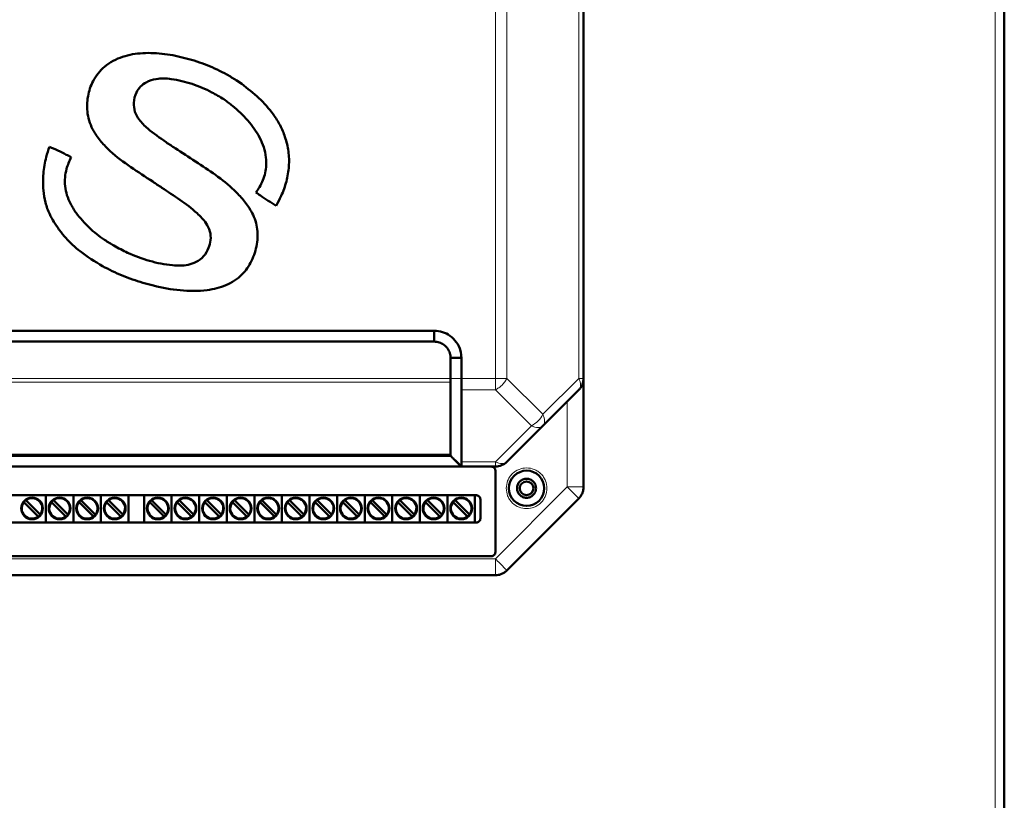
# Model space of a CAD drawing. Header units: millimetres. Extents: x 0 to 594, y 0 to 420.
# Tile 4 of 13: x 126 to 198, y 168 to 225. Entities that reach past the tile are written whole.
import ezdxf

# ---------------------------------------------------------------- set-up
doc = ezdxf.new("R2010")
doc.units = ezdxf.units.MM

msp = doc.modelspace()

# ---------------------------------------------------------------- linework, layer by layer
at = {"color": 9, "linetype": 'Continuous', "lineweight": 18}
for p, q in [((197.819, 134.865), (197.819, 309.505)), ((161.002, 198.882), (161.002, 280.888)), ((161.851, 198.882), (161.851, 280.888)), ((167.148, 198.882), (167.148, 280.888)), ((115.299, 198.882), (157.699, 198.882)), ((157.699, 198.882), (158.499, 198.882)), ((158.499, 198.882), (161.002, 198.882)), ((161.002, 198.034), (161.002, 198.882)), ((161.851, 198.882), (164.499, 196.234)), ((164.499, 196.234), (167.148, 198.882)), ((167.148, 198.882), (167.499, 198.882)), ((115.299, 198.599), (157.699, 198.599)), ((158.501, 198.034), (161.002, 198.034)), ((163.651, 195.385), (161.002, 198.034)), ((166.299, 190.882), (166.299, 197.185)), ((161.002, 192.737), (163.651, 195.385)), ((115.299, 193.302), (157.699, 193.302)), ((158.499, 192.737), (161.002, 192.737)), ((161.002, 185.585), (166.299, 190.882)), ((166.299, 190.882), (167.499, 190.882)), ((111.996, 185.585), (161.002, 185.585)), ((161.002, 184.385), (161.002, 185.585))]:
    msp.add_line(p, q, dxfattribs=at)
at = {"color": 7, "linetype": 'Continuous', "lineweight": 50}
for p, q in [((198.499, 134.948), (198.499, 309.422)), ((167.499, 198.882), (167.499, 280.888)), ((142.317, 220.569), (141.905, 220.845)), ((116.499, 202.385), (156.499, 202.385)), ((156.499, 202.385), (156.499, 201.585)), ((116.499, 201.585), (156.499, 201.585)), ((157.699, 200.385), (157.699, 198.882)), ((158.499, 200.385), (157.699, 200.385)), ((158.499, 200.385), (158.499, 198.882)), ((167.499, 198.882), (167.499, 190.882)), ((157.699, 198.599), (157.699, 193.302)), ((164.499, 195.385), (167.148, 198.034)), ((161.851, 192.737), (164.499, 195.385)), ((157.699, 193.185), (115.299, 193.185)), ((157.699, 193.185), (157.699, 193.185)), ((157.897, 192.987), (158.509, 192.375)), ((114.499, 192.385), (158.5, 192.385)), ((158.073, 192.812), (158.5, 192.385)), ((158.499, 192.385), (158.499, 192.385)), ((158.499, 192.385), (161.002, 192.385)), ((160.999, 192.085), (160.999, 186.085)), ((113.399, 190.265), (159.599, 190.265)), ((127.875, 190.265), (127.875, 188.265)), ((129.907, 190.265), (129.907, 188.265)), ((131.939, 190.265), (131.939, 188.265)), ((133.971, 190.265), (133.971, 188.265)), ((135.115, 190.265), (135.115, 188.265)), ((137.147, 190.265), (137.147, 188.265)), ((139.179, 190.265), (139.179, 188.265)), ((141.211, 190.265), (141.211, 188.265)), ((143.243, 190.265), (143.243, 188.265)), ((145.275, 190.265), (145.275, 188.265)), ((147.307, 190.265), (147.307, 188.265)), ((149.339, 190.265), (149.339, 188.265)), ((151.371, 190.265), (151.371, 188.265)), ((153.403, 190.265), (153.403, 188.265)), ((155.435, 190.265), (155.435, 188.265)), ((157.467, 190.265), (157.467, 188.265)), ((159.499, 190.265), (159.499, 188.265)), ((127.293, 188.73), (126.284, 189.739)), ((126.426, 189.88), (127.434, 188.872)), ((129.325, 188.73), (128.316, 189.739)), ((128.458, 189.88), (129.466, 188.872)), ((131.357, 188.73), (130.348, 189.739)), ((130.49, 189.88), (131.498, 188.872)), ((133.389, 188.73), (132.38, 189.739)), ((132.522, 189.88), (133.53, 188.872)), ((136.565, 188.73), (135.556, 189.739)), ((135.698, 189.88), (136.706, 188.872)), ((138.597, 188.73), (137.588, 189.739)), ((137.73, 189.88), (138.738, 188.872)), ((140.629, 188.73), (139.62, 189.739)), ((139.762, 189.88), (140.77, 188.872)), ((142.661, 188.73), (141.652, 189.739)), ((141.794, 189.88), (142.802, 188.872)), ((144.693, 188.73), (143.684, 189.739)), ((143.826, 189.88), (144.834, 188.872)), ((146.725, 188.73), (145.716, 189.739)), ((145.858, 189.88), (146.866, 188.872)), ((148.757, 188.73), (147.748, 189.739)), ((147.89, 189.88), (148.898, 188.872)), ((150.789, 188.73), (149.78, 189.739)), ((149.922, 189.88), (150.93, 188.872)), ((152.821, 188.73), (151.812, 189.739)), ((151.954, 189.88), (152.962, 188.872)), ((154.853, 188.73), (153.844, 189.739)), ((153.986, 189.88), (154.994, 188.872)), ((156.885, 188.73), (155.876, 189.739)), ((156.018, 189.88), (157.026, 188.872)), ((158.917, 188.73), (157.908, 189.739)), ((158.05, 189.88), (159.058, 188.872)), ((159.899, 189.965), (159.899, 188.565)), ((161.851, 184.737), (167.148, 190.034)), ((159.599, 188.265), (113.399, 188.265)), ((160.699, 185.785), (112.299, 185.785)), ((111.996, 184.385), (161.002, 184.385))]:
    msp.add_line(p, q, dxfattribs=at)
for centre, radius in [((163.299, 190.785), 1.3), ((163.299, 190.785), 0.5), ((126.859, 189.305), 0.8), ((128.891, 189.305), 0.8), ((130.923, 189.305), 0.8), ((132.955, 189.305), 0.8), ((136.131, 189.305), 0.8), ((138.163, 189.305), 0.8), ((140.195, 189.305), 0.8), ((142.227, 189.305), 0.8), ((144.259, 189.305), 0.8), ((146.291, 189.305), 0.8), ((148.323, 189.305), 0.8), ((150.355, 189.305), 0.8), ((152.387, 189.305), 0.8), ((154.419, 189.305), 0.8), ((156.451, 189.305), 0.8), ((158.483, 189.305), 0.8)]:
    msp.add_circle(centre, radius, dxfattribs=at)
at = {"color": 9, "linetype": 'Continuous', "lineweight": 18}
msp.add_arc((162.748, 197.137), 1.971, 297.27378, 332.72622, dxfattribs=at)
at = {"color": 7, "linetype": 'Continuous', "lineweight": 50}
for centre, radius, start, end in [((161.002, 193.585), 1.2, 270, 315), ((126.859, 189.305), 0.76, 142.56084, 307.43916), ((126.859, 189.305), 0.76, 127.43916, 142.56084), ((126.859, 189.305), 0.76, 322.56084, 127.43916), ((128.891, 189.305), 0.76, 142.56084, 307.43916), ((128.891, 189.305), 0.76, 127.43916, 142.56084), ((128.891, 189.305), 0.76, 322.56084, 127.43916), ((130.923, 189.305), 0.76, 142.56084, 307.43916), ((130.923, 189.305), 0.76, 127.43916, 142.56084), ((130.923, 189.305), 0.76, 322.56084, 127.43916), ((132.955, 189.305), 0.76, 142.56084, 307.43916), ((132.955, 189.305), 0.76, 127.43916, 142.56084), ((132.955, 189.305), 0.76, 322.56084, 127.43916), ((136.131, 189.305), 0.76, 142.56084, 307.43916), ((136.131, 189.305), 0.76, 127.43916, 142.56084), ((136.131, 189.305), 0.76, 322.56084, 127.43916), ((138.163, 189.305), 0.76, 142.56084, 307.43916), ((138.163, 189.305), 0.76, 127.43916, 142.56084), ((138.163, 189.305), 0.76, 322.56084, 127.43916), ((140.195, 189.305), 0.76, 142.56084, 307.43916), ((140.195, 189.305), 0.76, 127.43916, 142.56084), ((140.195, 189.305), 0.76, 322.56084, 127.43916), ((142.227, 189.305), 0.76, 142.56084, 307.43916), ((142.227, 189.305), 0.76, 127.43916, 142.56084), ((142.227, 189.305), 0.76, 322.56084, 127.43916), ((144.259, 189.305), 0.76, 142.56084, 307.43916), ((144.259, 189.305), 0.76, 127.43916, 142.56084), ((144.259, 189.305), 0.76, 322.56084, 127.43916), ((146.291, 189.305), 0.76, 142.56084, 307.43916), ((146.291, 189.305), 0.76, 127.43916, 142.56084), ((146.291, 189.305), 0.76, 322.56084, 127.43916), ((148.323, 189.305), 0.76, 142.56084, 307.43916), ((148.323, 189.305), 0.76, 127.43916, 142.56084), ((148.323, 189.305), 0.76, 322.56084, 127.43916), ((150.355, 189.305), 0.76, 142.56084, 307.43916), ((150.355, 189.305), 0.76, 127.43916, 142.56084), ((150.355, 189.305), 0.76, 322.56084, 127.43916), ((152.387, 189.305), 0.76, 142.56084, 307.43916), ((152.387, 189.305), 0.76, 127.43916, 142.56084), ((152.387, 189.305), 0.76, 322.56084, 127.43916), ((154.419, 189.305), 0.76, 142.56084, 307.43916), ((154.419, 189.305), 0.76, 127.43916, 142.56084), ((154.419, 189.305), 0.76, 322.56084, 127.43916), ((156.451, 189.305), 0.76, 142.56084, 307.43916), ((156.451, 189.305), 0.76, 127.43916, 142.56084), ((156.451, 189.305), 0.76, 322.56084, 127.43916), ((158.483, 189.305), 0.76, 142.56084, 307.43916), ((158.483, 189.305), 0.76, 127.43916, 142.56084), ((158.483, 189.305), 0.76, 322.56084, 127.43916), ((126.859, 189.305), 0.76, 307.43916, 322.56084), ((128.891, 189.305), 0.76, 307.43916, 322.56084), ((130.923, 189.305), 0.76, 307.43916, 322.56084), ((132.955, 189.305), 0.76, 307.43916, 322.56084), ((136.131, 189.305), 0.76, 307.43916, 322.56084), ((138.163, 189.305), 0.76, 307.43916, 322.56084), ((140.195, 189.305), 0.76, 307.43916, 322.56084), ((142.227, 189.305), 0.76, 307.43916, 322.56084), ((144.259, 189.305), 0.76, 307.43916, 322.56084), ((146.291, 189.305), 0.76, 307.43916, 322.56084), ((148.323, 189.305), 0.76, 307.43916, 322.56084), ((150.355, 189.305), 0.76, 307.43916, 322.56084), ((152.387, 189.305), 0.76, 307.43916, 322.56084), ((154.419, 189.305), 0.76, 307.43916, 322.56084), ((156.451, 189.305), 0.76, 307.43916, 322.56084), ((158.483, 189.305), 0.76, 307.43916, 322.56084)]:
    msp.add_arc(centre, radius, start, end, dxfattribs=at)
for points, knots in [([(141.905, 220.845), (141.678, 220.985), (140.992, 221.407), (139.769, 221.977), (138.23, 222.484), (136.639, 222.81), (135.053, 222.893), (133.759, 222.686), (132.828, 222.286), (132.027, 221.748), (131.316, 220.867), (130.923, 219.637), (130.883, 218.568), (131.102, 217.705), (131.429, 217.002), (131.936, 216.299), (132.829, 215.379), (134.133, 214.426), (135.216, 213.723), (135.758, 213.371)], [0, 0, 0, 0, 0.037646, 0.113637, 0.189642, 0.265962, 0.342064, 0.41269, 0.448509, 0.484278, 0.548103, 0.603499, 0.664198, 0.696238, 0.728311, 0.773015, 0.817831, 0.908751, 1, 1, 1, 1]), ([(137.409, 215.827), (137.188, 215.976), (136.497, 216.439), (135.562, 217.088), (134.783, 217.855), (134.401, 218.512), (134.33, 219.225), (134.476, 219.883), (134.835, 220.392), (135.337, 220.748), (136.112, 221.006), (137.283, 220.957), (138.666, 220.599), (139.964, 220.064), (140.71, 219.613), (141.003, 219.436)], [0, 0, 0, 0, 0.063353, 0.197524, 0.269628, 0.321703, 0.374372, 0.435975, 0.477764, 0.519388, 0.58014, 0.668129, 0.79323, 0.918639, 1, 1, 1, 1]), ([(144.852, 211.601), (144.978, 211.836), (145.284, 212.407), (145.628, 213.379), (145.825, 214.491), (145.784, 215.606), (145.544, 216.623), (145.155, 217.533), (144.53, 218.516), (143.601, 219.569), (142.745, 220.236), (142.317, 220.569)], [0, 0, 0, 0, 0.077198, 0.186969, 0.296557, 0.401927, 0.507347, 0.597017, 0.68668, 0.84328, 1, 1, 1, 1]), ([(141.003, 219.436), (141.217, 219.277), (141.846, 218.812), (142.786, 217.912), (143.543, 216.859), (143.952, 215.913), (144.155, 215.039), (144.102, 214.008), (143.748, 213.148), (143.445, 212.708), (143.357, 212.579)], [0, 0, 0, 0, 0.098098, 0.287459, 0.475998, 0.57042, 0.664642, 0.803704, 0.942565, 1, 1, 1, 1]), ([(128.139, 215.945), (128.055, 215.691), (127.842, 215.047), (127.661, 213.966), (127.658, 212.832), (127.832, 211.824), (128.172, 210.827), (128.595, 210.215), (128.844, 209.855)], [0, 0, 0, 0, 0.125091, 0.317991, 0.510708, 0.653369, 0.795821, 1, 1, 1, 1]), ([(129.74, 215.171), (129.622, 215.233), (129.302, 215.404), (128.767, 215.661), (128.349, 215.85), (128.139, 215.945)], [0, 0, 0, 0, 0.225012, 0.612373, 1, 1, 1, 1]), ([(132.059, 207.149), (132.295, 207.024), (133.006, 206.648), (134.253, 206.144), (135.927, 205.656), (137.77, 205.306), (139.587, 205.297), (140.942, 205.614), (141.787, 206.059), (142.479, 206.619), (143.089, 207.532), (143.483, 208.738), (143.516, 210.034), (143.086, 211.147), (142.456, 212.031), (141.588, 212.94), (140.397, 213.888), (138.905, 214.858), (137.908, 215.504), (137.409, 215.827)], [0, 0, 0, 0, 0.0344678, 0.1038825, 0.1733476, 0.2596199, 0.345429, 0.4062759, 0.4372055, 0.4680669, 0.5204432, 0.5764046, 0.6302847, 0.6844651, 0.7271955, 0.7700316, 0.8464464, 0.9232096, 1, 1, 1, 1]), ([(130.104, 211.07), (129.957, 211.294), (129.564, 211.892), (129.221, 213.007), (129.312, 214.217), (129.613, 214.888), (129.74, 215.171)], [0, 0, 0, 0, 0.1847992, 0.4937003, 0.7868621, 1, 1, 1, 1]), ([(135.758, 213.371), (135.979, 213.223), (136.644, 212.775), (137.765, 212.05), (138.89, 211.208), (139.65, 210.421), (140.006, 209.722), (140.051, 209.075), (139.886, 208.438), (139.548, 207.853), (138.991, 207.436), (138.203, 207.162), (137.013, 207.186), (135.513, 207.497), (134.066, 208.024), (133.222, 208.476), (132.886, 208.656)], [0, 0, 0, 0, 0.054504, 0.163812, 0.272813, 0.341296, 0.385543, 0.430185, 0.47025, 0.51878, 0.565313, 0.609215, 0.687013, 0.804378, 0.92201, 1, 1, 1, 1]), ([(143.357, 212.579), (143.465, 212.502), (143.762, 212.29), (144.262, 211.965), (144.655, 211.722), (144.852, 211.601)], [0, 0, 0, 0, 0.223877, 0.611803, 1, 1, 1, 1]), ([(132.886, 208.656), (132.658, 208.796), (132.024, 209.185), (131.041, 209.948), (130.419, 210.693), (130.104, 211.07)], [0, 0, 0, 0, 0.2160793, 0.6028859, 1, 1, 1, 1]), ([(128.844, 209.855), (129.006, 209.643), (129.462, 209.049), (130.508, 208.084), (131.49, 207.492), (132.059, 207.149)], [0, 0, 0, 0, 0.189258, 0.530238, 1, 1, 1, 1]), ([(156.499, 202.385), (156.706, 202.369), (157.117, 202.336), (157.686, 202.029), (158.159, 201.56), (158.461, 200.977), (158.488, 200.562), (158.499, 200.385)], [0, 0, 0, 0, 0.197417, 0.390669, 0.604477, 0.83082, 1, 1, 1, 1]), ([(156.499, 201.585), (156.561, 201.583), (156.685, 201.58), (156.866, 201.535), (157.094, 201.44), (157.303, 201.288), (157.474, 201.091), (157.58, 200.919), (157.678, 200.687), (157.691, 200.503), (157.699, 200.385)], [0, 0, 0, 0, 0.0990038, 0.1968078, 0.294576, 0.4917384, 0.6016049, 0.7099269, 0.8126433, 1, 1, 1, 1]), ([(157.699, 198.882), (157.699, 198.83), (157.7, 198.754), (157.699, 198.685), (157.699, 198.648), (157.7, 198.625), (157.699, 198.606), (157.699, 198.599)], [0, 0, 0, 0, 0.498377, 0.719472, 0.747952, 0.910594, 1, 1, 1, 1]), ([(158.499, 198.882), (158.499, 198.725), (158.5, 198.489), (158.499, 198.21), (158.5, 198.092), (158.501, 198.034)], [0, 0, 0, 0, 0.499074, 0.749927, 1, 1, 1, 1]), ([(158.501, 198.034), (158.5, 197.72), (158.498, 197.013), (158.5, 195.954), (158.499, 194.855), (158.5, 193.796), (158.499, 193.09), (158.499, 192.737)], [0, 0, 0, 0, 0.1778128, 0.4000042, 0.6000028, 0.8000014, 1, 1, 1, 1]), ([(157.693, 193.19), (157.728, 193.156), (157.799, 193.085), (157.869, 193.016), (157.904, 192.981)], [0, 0, 0, 0, 0.496154, 1, 1, 1, 1]), ([(157.699, 193.185), (157.699, 193.191), (157.699, 193.197), (157.699, 193.23), (157.7, 193.256), (157.699, 193.285), (157.699, 193.302)], [0, 0, 0, 0, 0.4988963, 0.5843449, 0.7490832, 1, 1, 1, 1]), ([(157.897, 192.988), (157.999, 192.887), (158.203, 192.684), (158.407, 192.481), (158.509, 192.379)], [0, 0, 0, 0, 0.4998731, 1, 1, 1, 1]), ([(158.499, 192.385), (158.499, 192.401), (158.498, 192.434), (158.499, 192.636), (158.499, 192.737)], [0, 0, 0, 0, 0.499748, 1, 1, 1, 1]), ([(126.284, 189.739), (126.281, 189.742), (126.275, 189.748), (126.266, 189.757), (126.26, 189.763), (126.256, 189.767), (126.256, 189.767), (126.256, 189.767)], [0, 0, 0, 0, 0.217235, 0.434507, 0.650723, 0.865022, 1, 1, 1, 1]), ([(126.397, 189.909), (126.398, 189.908), (126.398, 189.908), (126.403, 189.903), (126.41, 189.896), (126.418, 189.888), (126.424, 189.882), (126.426, 189.88)], [0, 0, 0, 0, 0.212285, 0.424542, 0.6376, 0.852435, 1, 1, 1, 1]), ([(128.316, 189.739), (128.313, 189.742), (128.307, 189.748), (128.298, 189.757), (128.292, 189.763), (128.288, 189.767), (128.288, 189.767), (128.288, 189.767)], [0, 0, 0, 0, 0.217235, 0.434507, 0.650723, 0.865022, 1, 1, 1, 1]), ([(128.429, 189.909), (128.43, 189.908), (128.43, 189.908), (128.435, 189.903), (128.442, 189.896), (128.45, 189.888), (128.456, 189.882), (128.458, 189.88)], [0, 0, 0, 0, 0.212285, 0.424542, 0.6376, 0.852435, 1, 1, 1, 1]), ([(130.348, 189.739), (130.345, 189.742), (130.339, 189.748), (130.33, 189.757), (130.324, 189.763), (130.32, 189.767), (130.32, 189.767), (130.32, 189.767)], [0, 0, 0, 0, 0.217235, 0.434507, 0.650723, 0.865022, 1, 1, 1, 1]), ([(130.461, 189.909), (130.462, 189.908), (130.462, 189.908), (130.467, 189.903), (130.474, 189.896), (130.482, 189.888), (130.488, 189.882), (130.49, 189.88)], [0, 0, 0, 0, 0.212285, 0.424542, 0.6376, 0.852435, 1, 1, 1, 1]), ([(132.38, 189.739), (132.377, 189.742), (132.371, 189.748), (132.362, 189.757), (132.356, 189.763), (132.352, 189.767), (132.352, 189.767), (132.352, 189.767)], [0, 0, 0, 0, 0.217235, 0.434507, 0.650723, 0.865022, 1, 1, 1, 1]), ([(132.493, 189.909), (132.494, 189.908), (132.494, 189.908), (132.499, 189.903), (132.506, 189.896), (132.514, 189.888), (132.52, 189.882), (132.522, 189.88)], [0, 0, 0, 0, 0.212285, 0.424542, 0.6376, 0.852435, 1, 1, 1, 1]), ([(135.556, 189.739), (135.553, 189.742), (135.547, 189.748), (135.538, 189.757), (135.532, 189.763), (135.528, 189.767), (135.528, 189.767), (135.528, 189.767)], [0, 0, 0, 0, 0.217235, 0.434507, 0.650723, 0.865022, 1, 1, 1, 1]), ([(135.669, 189.909), (135.67, 189.908), (135.67, 189.908), (135.675, 189.903), (135.682, 189.896), (135.69, 189.888), (135.696, 189.882), (135.698, 189.88)], [0, 0, 0, 0, 0.212285, 0.424542, 0.6376, 0.852435, 1, 1, 1, 1]), ([(137.588, 189.739), (137.585, 189.742), (137.579, 189.748), (137.57, 189.757), (137.564, 189.763), (137.56, 189.767), (137.56, 189.767), (137.56, 189.767)], [0, 0, 0, 0, 0.217235, 0.434507, 0.650723, 0.865022, 1, 1, 1, 1]), ([(137.701, 189.909), (137.702, 189.908), (137.702, 189.908), (137.707, 189.903), (137.714, 189.896), (137.722, 189.888), (137.728, 189.882), (137.73, 189.88)], [0, 0, 0, 0, 0.212285, 0.424542, 0.6376, 0.852435, 1, 1, 1, 1]), ([(139.62, 189.739), (139.617, 189.742), (139.611, 189.748), (139.602, 189.757), (139.596, 189.763), (139.592, 189.767), (139.592, 189.767), (139.592, 189.767)], [0, 0, 0, 0, 0.217235, 0.434507, 0.650723, 0.865022, 1, 1, 1, 1]), ([(139.733, 189.909), (139.734, 189.908), (139.734, 189.908), (139.739, 189.903), (139.746, 189.896), (139.754, 189.888), (139.76, 189.882), (139.762, 189.88)], [0, 0, 0, 0, 0.212285, 0.424542, 0.6376, 0.852435, 1, 1, 1, 1]), ([(141.652, 189.739), (141.649, 189.742), (141.643, 189.748), (141.634, 189.757), (141.628, 189.763), (141.624, 189.767), (141.624, 189.767), (141.624, 189.767)], [0, 0, 0, 0, 0.217235, 0.434507, 0.650723, 0.865022, 1, 1, 1, 1]), ([(141.765, 189.909), (141.766, 189.908), (141.766, 189.908), (141.771, 189.903), (141.778, 189.896), (141.786, 189.888), (141.792, 189.882), (141.794, 189.88)], [0, 0, 0, 0, 0.212285, 0.424542, 0.6376, 0.852435, 1, 1, 1, 1]), ([(143.684, 189.739), (143.681, 189.742), (143.675, 189.748), (143.666, 189.757), (143.66, 189.763), (143.656, 189.767), (143.656, 189.767), (143.656, 189.767)], [0, 0, 0, 0, 0.217235, 0.434507, 0.650723, 0.865022, 1, 1, 1, 1]), ([(143.797, 189.909), (143.798, 189.908), (143.798, 189.908), (143.803, 189.903), (143.81, 189.896), (143.818, 189.888), (143.824, 189.882), (143.826, 189.88)], [0, 0, 0, 0, 0.212285, 0.424542, 0.6376, 0.852435, 1, 1, 1, 1]), ([(145.716, 189.739), (145.713, 189.742), (145.707, 189.748), (145.698, 189.757), (145.692, 189.763), (145.688, 189.767), (145.688, 189.767), (145.688, 189.767)], [0, 0, 0, 0, 0.217235, 0.434507, 0.650723, 0.865022, 1, 1, 1, 1]), ([(145.829, 189.909), (145.83, 189.908), (145.83, 189.908), (145.835, 189.903), (145.842, 189.896), (145.85, 189.888), (145.856, 189.882), (145.858, 189.88)], [0, 0, 0, 0, 0.212285, 0.424542, 0.6376, 0.852435, 1, 1, 1, 1]), ([(147.748, 189.739), (147.745, 189.742), (147.739, 189.748), (147.73, 189.757), (147.724, 189.763), (147.72, 189.767), (147.72, 189.767), (147.72, 189.767)], [0, 0, 0, 0, 0.217235, 0.434507, 0.650723, 0.865022, 1, 1, 1, 1]), ([(147.861, 189.909), (147.862, 189.908), (147.862, 189.908), (147.867, 189.903), (147.874, 189.896), (147.882, 189.888), (147.888, 189.882), (147.89, 189.88)], [0, 0, 0, 0, 0.212285, 0.424542, 0.6376, 0.852435, 1, 1, 1, 1]), ([(149.78, 189.739), (149.777, 189.742), (149.771, 189.748), (149.762, 189.757), (149.756, 189.763), (149.752, 189.767), (149.752, 189.767), (149.752, 189.767)], [0, 0, 0, 0, 0.217235, 0.434507, 0.650723, 0.865022, 1, 1, 1, 1]), ([(149.893, 189.909), (149.894, 189.908), (149.894, 189.908), (149.899, 189.903), (149.906, 189.896), (149.914, 189.888), (149.92, 189.882), (149.922, 189.88)], [0, 0, 0, 0, 0.212285, 0.424542, 0.6376, 0.852435, 1, 1, 1, 1]), ([(151.812, 189.739), (151.809, 189.742), (151.803, 189.748), (151.794, 189.757), (151.788, 189.763), (151.784, 189.767), (151.784, 189.767), (151.784, 189.767)], [0, 0, 0, 0, 0.217235, 0.434507, 0.650723, 0.865022, 1, 1, 1, 1]), ([(151.925, 189.909), (151.926, 189.908), (151.926, 189.908), (151.931, 189.903), (151.938, 189.896), (151.946, 189.888), (151.952, 189.882), (151.954, 189.88)], [0, 0, 0, 0, 0.212285, 0.4245424, 0.6376003, 0.8524352, 1, 1, 1, 1]), ([(153.844, 189.739), (153.841, 189.742), (153.835, 189.748), (153.826, 189.757), (153.82, 189.763), (153.816, 189.767), (153.816, 189.767), (153.816, 189.767)], [0, 0, 0, 0, 0.217235, 0.434507, 0.650723, 0.865022, 1, 1, 1, 1]), ([(153.957, 189.909), (153.958, 189.908), (153.958, 189.908), (153.963, 189.903), (153.97, 189.896), (153.978, 189.888), (153.984, 189.882), (153.986, 189.88)], [0, 0, 0, 0, 0.212285, 0.4245424, 0.6376003, 0.8524352, 1, 1, 1, 1]), ([(155.876, 189.739), (155.873, 189.742), (155.867, 189.748), (155.858, 189.757), (155.852, 189.763), (155.848, 189.767), (155.848, 189.767), (155.848, 189.767)], [0, 0, 0, 0, 0.217235, 0.434507, 0.650723, 0.865022, 1, 1, 1, 1]), ([(155.989, 189.909), (155.99, 189.908), (155.99, 189.908), (155.995, 189.903), (156.002, 189.896), (156.01, 189.888), (156.016, 189.882), (156.018, 189.88)], [0, 0, 0, 0, 0.212285, 0.4245424, 0.6376003, 0.8524352, 1, 1, 1, 1]), ([(157.908, 189.739), (157.905, 189.742), (157.899, 189.748), (157.89, 189.757), (157.884, 189.763), (157.88, 189.767), (157.88, 189.767), (157.88, 189.767)], [0, 0, 0, 0, 0.217235, 0.434507, 0.650723, 0.865022, 1, 1, 1, 1]), ([(158.021, 189.909), (158.022, 189.908), (158.022, 189.908), (158.027, 189.903), (158.034, 189.896), (158.042, 189.888), (158.048, 189.882), (158.05, 189.88)], [0, 0, 0, 0, 0.212285, 0.424542, 0.6376, 0.852435, 1, 1, 1, 1]), ([(127.321, 188.702), (127.321, 188.702), (127.32, 188.703), (127.315, 188.707), (127.308, 188.715), (127.3, 188.723), (127.295, 188.728), (127.293, 188.73)], [0, 0, 0, 0, 0.212285, 0.424542, 0.6376, 0.852435, 1, 1, 1, 1]), ([(127.434, 188.872), (127.437, 188.868), (127.444, 188.862), (127.452, 188.853), (127.459, 188.847), (127.462, 188.844), (127.463, 188.843), (127.463, 188.843)], [0, 0, 0, 0, 0.217235, 0.434507, 0.650723, 0.865022, 1, 1, 1, 1]), ([(129.353, 188.702), (129.353, 188.702), (129.352, 188.703), (129.347, 188.707), (129.34, 188.715), (129.332, 188.723), (129.327, 188.728), (129.325, 188.73)], [0, 0, 0, 0, 0.212285, 0.424542, 0.6376, 0.852435, 1, 1, 1, 1]), ([(129.466, 188.872), (129.469, 188.868), (129.476, 188.862), (129.484, 188.853), (129.491, 188.847), (129.494, 188.844), (129.495, 188.843), (129.495, 188.843)], [0, 0, 0, 0, 0.217235, 0.434507, 0.650723, 0.865022, 1, 1, 1, 1]), ([(131.385, 188.702), (131.385, 188.702), (131.384, 188.703), (131.379, 188.707), (131.372, 188.715), (131.364, 188.723), (131.359, 188.728), (131.357, 188.73)], [0, 0, 0, 0, 0.212285, 0.424542, 0.6376, 0.852435, 1, 1, 1, 1]), ([(131.498, 188.872), (131.501, 188.868), (131.508, 188.862), (131.516, 188.853), (131.523, 188.847), (131.526, 188.844), (131.527, 188.843), (131.527, 188.843)], [0, 0, 0, 0, 0.217235, 0.434507, 0.650723, 0.865022, 1, 1, 1, 1]), ([(133.417, 188.702), (133.417, 188.702), (133.416, 188.703), (133.411, 188.707), (133.404, 188.715), (133.396, 188.723), (133.391, 188.728), (133.389, 188.73)], [0, 0, 0, 0, 0.212285, 0.424542, 0.6376, 0.852435, 1, 1, 1, 1]), ([(133.53, 188.872), (133.533, 188.868), (133.54, 188.862), (133.548, 188.853), (133.555, 188.847), (133.558, 188.844), (133.559, 188.843), (133.559, 188.843)], [0, 0, 0, 0, 0.217235, 0.434507, 0.650723, 0.865022, 1, 1, 1, 1]), ([(136.593, 188.702), (136.593, 188.702), (136.592, 188.703), (136.587, 188.707), (136.58, 188.715), (136.572, 188.723), (136.567, 188.728), (136.565, 188.73)], [0, 0, 0, 0, 0.212285, 0.424542, 0.6376, 0.852435, 1, 1, 1, 1]), ([(136.706, 188.872), (136.709, 188.868), (136.716, 188.862), (136.724, 188.853), (136.731, 188.847), (136.734, 188.844), (136.735, 188.843), (136.735, 188.843)], [0, 0, 0, 0, 0.217235, 0.434507, 0.650723, 0.865022, 1, 1, 1, 1]), ([(138.625, 188.702), (138.625, 188.702), (138.624, 188.703), (138.619, 188.707), (138.612, 188.715), (138.604, 188.723), (138.599, 188.728), (138.597, 188.73)], [0, 0, 0, 0, 0.212285, 0.424542, 0.6376, 0.852435, 1, 1, 1, 1]), ([(138.738, 188.872), (138.741, 188.868), (138.748, 188.862), (138.756, 188.853), (138.763, 188.847), (138.766, 188.844), (138.767, 188.843), (138.767, 188.843)], [0, 0, 0, 0, 0.217235, 0.434507, 0.650723, 0.865022, 1, 1, 1, 1]), ([(140.657, 188.702), (140.657, 188.702), (140.656, 188.703), (140.651, 188.707), (140.644, 188.715), (140.636, 188.723), (140.631, 188.728), (140.629, 188.73)], [0, 0, 0, 0, 0.212285, 0.424542, 0.6376, 0.852435, 1, 1, 1, 1]), ([(140.77, 188.872), (140.773, 188.868), (140.78, 188.862), (140.788, 188.853), (140.795, 188.847), (140.798, 188.844), (140.799, 188.843), (140.799, 188.843)], [0, 0, 0, 0, 0.2172345, 0.4345066, 0.6507226, 0.8650218, 1, 1, 1, 1]), ([(142.689, 188.702), (142.689, 188.702), (142.688, 188.703), (142.683, 188.707), (142.676, 188.715), (142.668, 188.723), (142.663, 188.728), (142.661, 188.73)], [0, 0, 0, 0, 0.212285, 0.424542, 0.6376, 0.852435, 1, 1, 1, 1]), ([(142.802, 188.872), (142.805, 188.868), (142.812, 188.862), (142.82, 188.853), (142.827, 188.847), (142.83, 188.844), (142.831, 188.843), (142.831, 188.843)], [0, 0, 0, 0, 0.2172345, 0.4345066, 0.6507226, 0.8650218, 1, 1, 1, 1]), ([(144.721, 188.702), (144.721, 188.702), (144.72, 188.703), (144.715, 188.707), (144.708, 188.715), (144.7, 188.723), (144.695, 188.728), (144.693, 188.73)], [0, 0, 0, 0, 0.212285, 0.424542, 0.6376, 0.852435, 1, 1, 1, 1]), ([(144.834, 188.872), (144.837, 188.868), (144.844, 188.862), (144.852, 188.853), (144.859, 188.847), (144.862, 188.844), (144.863, 188.843), (144.863, 188.843)], [0, 0, 0, 0, 0.2172345, 0.4345066, 0.6507226, 0.8650218, 1, 1, 1, 1]), ([(146.753, 188.702), (146.753, 188.702), (146.752, 188.703), (146.747, 188.707), (146.74, 188.715), (146.732, 188.723), (146.727, 188.728), (146.725, 188.73)], [0, 0, 0, 0, 0.212285, 0.424542, 0.6376, 0.852435, 1, 1, 1, 1]), ([(146.866, 188.872), (146.869, 188.868), (146.876, 188.862), (146.884, 188.853), (146.891, 188.847), (146.894, 188.844), (146.895, 188.843), (146.895, 188.843)], [0, 0, 0, 0, 0.217235, 0.434507, 0.650723, 0.865022, 1, 1, 1, 1]), ([(148.785, 188.702), (148.785, 188.702), (148.784, 188.703), (148.779, 188.707), (148.772, 188.715), (148.764, 188.723), (148.759, 188.728), (148.757, 188.73)], [0, 0, 0, 0, 0.212285, 0.424542, 0.6376, 0.852435, 1, 1, 1, 1]), ([(148.898, 188.872), (148.901, 188.868), (148.908, 188.862), (148.916, 188.853), (148.923, 188.847), (148.926, 188.844), (148.927, 188.843), (148.927, 188.843)], [0, 0, 0, 0, 0.217235, 0.434507, 0.650723, 0.865022, 1, 1, 1, 1]), ([(150.817, 188.702), (150.817, 188.702), (150.816, 188.703), (150.811, 188.707), (150.804, 188.715), (150.796, 188.723), (150.791, 188.728), (150.789, 188.73)], [0, 0, 0, 0, 0.212285, 0.424542, 0.6376, 0.852435, 1, 1, 1, 1]), ([(150.93, 188.872), (150.933, 188.868), (150.94, 188.862), (150.948, 188.853), (150.955, 188.847), (150.958, 188.844), (150.959, 188.843), (150.959, 188.843)], [0, 0, 0, 0, 0.217235, 0.434507, 0.650723, 0.865022, 1, 1, 1, 1]), ([(152.849, 188.702), (152.849, 188.702), (152.848, 188.703), (152.843, 188.707), (152.836, 188.715), (152.828, 188.723), (152.823, 188.728), (152.821, 188.73)], [0, 0, 0, 0, 0.212285, 0.424542, 0.6376, 0.852435, 1, 1, 1, 1]), ([(152.962, 188.872), (152.965, 188.868), (152.972, 188.862), (152.98, 188.853), (152.987, 188.847), (152.99, 188.844), (152.991, 188.843), (152.991, 188.843)], [0, 0, 0, 0, 0.217235, 0.434507, 0.650723, 0.865022, 1, 1, 1, 1]), ([(154.881, 188.702), (154.881, 188.702), (154.88, 188.703), (154.875, 188.707), (154.868, 188.715), (154.86, 188.723), (154.855, 188.728), (154.853, 188.73)], [0, 0, 0, 0, 0.212285, 0.424542, 0.6376, 0.852435, 1, 1, 1, 1]), ([(154.994, 188.872), (154.997, 188.868), (155.004, 188.862), (155.012, 188.853), (155.019, 188.847), (155.022, 188.844), (155.023, 188.843), (155.023, 188.843)], [0, 0, 0, 0, 0.217235, 0.434507, 0.650723, 0.865022, 1, 1, 1, 1]), ([(156.913, 188.702), (156.913, 188.702), (156.912, 188.703), (156.907, 188.707), (156.9, 188.715), (156.892, 188.723), (156.887, 188.728), (156.885, 188.73)], [0, 0, 0, 0, 0.212285, 0.424542, 0.6376, 0.852435, 1, 1, 1, 1]), ([(157.026, 188.872), (157.029, 188.868), (157.036, 188.862), (157.044, 188.853), (157.051, 188.847), (157.054, 188.844), (157.055, 188.843), (157.055, 188.843)], [0, 0, 0, 0, 0.217235, 0.434507, 0.650723, 0.865022, 1, 1, 1, 1]), ([(158.945, 188.702), (158.945, 188.702), (158.944, 188.703), (158.939, 188.707), (158.932, 188.715), (158.924, 188.723), (158.919, 188.728), (158.917, 188.73)], [0, 0, 0, 0, 0.212285, 0.424542, 0.6376, 0.852435, 1, 1, 1, 1]), ([(159.058, 188.872), (159.061, 188.868), (159.068, 188.862), (159.076, 188.853), (159.083, 188.847), (159.086, 188.844), (159.087, 188.843), (159.087, 188.843)], [0, 0, 0, 0, 0.217235, 0.434507, 0.650723, 0.865022, 1, 1, 1, 1])]:
    msp.add_open_spline(points, degree=3, knots=knots, dxfattribs=at)
at = {"color": 9, "linetype": 'Continuous', "lineweight": 18}
for points in [[(161.002, 198.882), (161.081, 198.882), (161.238, 198.882), (161.464, 198.882), (161.675, 198.882), (161.792, 198.882), (161.851, 198.882)], [(161.851, 198.882), (161.802, 198.797), (161.706, 198.625), (161.497, 198.387), (161.259, 198.179), (161.088, 198.082), (161.002, 198.034)], [(167.148, 198.034), (167.185, 198.082), (167.259, 198.179), (167.289, 198.387), (167.259, 198.625), (167.185, 198.797), (167.148, 198.882)], [(164.499, 196.234), (164.536, 196.148), (164.611, 195.977), (164.64, 195.739), (164.611, 195.53), (164.536, 195.433), (164.499, 195.385)], [(164.499, 195.385), (164.451, 195.348), (164.354, 195.274), (164.146, 195.244), (163.907, 195.274), (163.736, 195.348), (163.651, 195.385)], [(161.002, 192.737), (161.088, 192.699), (161.259, 192.625), (161.497, 192.595), (161.706, 192.625), (161.802, 192.699), (161.851, 192.737)], [(161.002, 192.385), (161.002, 192.39), (161.002, 192.398), (161.002, 192.47), (161.002, 192.579), (161.002, 192.684), (161.002, 192.737)], [(167.148, 190.034), (167.135, 190.046), (167.109, 190.072), (166.913, 190.268), (166.633, 190.549), (166.41, 190.771), (166.299, 190.882)], [(126.139, 189.305), (126.146, 189.383), (126.159, 189.54), (126.242, 189.672), (126.284, 189.739)], [(128.171, 189.305), (128.178, 189.383), (128.191, 189.54), (128.274, 189.672), (128.316, 189.739)], [(130.203, 189.305), (130.21, 189.383), (130.223, 189.54), (130.306, 189.672), (130.348, 189.739)], [(132.235, 189.305), (132.242, 189.383), (132.255, 189.54), (132.338, 189.672), (132.38, 189.739)], [(135.411, 189.305), (135.418, 189.383), (135.431, 189.54), (135.514, 189.672), (135.556, 189.739)], [(137.443, 189.305), (137.45, 189.383), (137.463, 189.54), (137.546, 189.672), (137.588, 189.739)], [(139.475, 189.305), (139.482, 189.383), (139.495, 189.54), (139.578, 189.672), (139.62, 189.739)], [(141.507, 189.305), (141.514, 189.383), (141.527, 189.54), (141.61, 189.672), (141.652, 189.739)], [(143.539, 189.305), (143.546, 189.383), (143.559, 189.54), (143.642, 189.672), (143.684, 189.739)], [(145.571, 189.305), (145.578, 189.383), (145.591, 189.54), (145.674, 189.672), (145.716, 189.739)], [(147.603, 189.305), (147.61, 189.383), (147.623, 189.54), (147.706, 189.672), (147.748, 189.739)], [(149.635, 189.305), (149.642, 189.383), (149.655, 189.54), (149.738, 189.672), (149.78, 189.739)], [(151.667, 189.305), (151.674, 189.383), (151.687, 189.54), (151.77, 189.672), (151.812, 189.739)], [(153.699, 189.305), (153.706, 189.383), (153.719, 189.54), (153.802, 189.672), (153.844, 189.739)], [(155.731, 189.305), (155.738, 189.383), (155.751, 189.54), (155.834, 189.672), (155.876, 189.739)], [(157.763, 189.305), (157.77, 189.383), (157.783, 189.54), (157.866, 189.672), (157.908, 189.739)], [(161.002, 185.585), (161.113, 185.474), (161.336, 185.252), (161.616, 184.971), (161.812, 184.775), (161.838, 184.749), (161.851, 184.737)]]:
    msp.add_open_spline(points, degree=3, dxfattribs=at)
at = {"color": 7, "linetype": 'Continuous', "lineweight": 50}
for points in [[(167.499, 198.882), (167.495, 198.804), (167.486, 198.646), (167.414, 198.42), (167.305, 198.21), (167.2, 198.092), (167.148, 198.034)], [(160.703, 192.385), (160.742, 192.38), (160.82, 192.37), (160.918, 192.301), (160.986, 192.202), (160.995, 192.124), (160.999, 192.085)], [(163.999, 190.785), (163.989, 190.877), (163.968, 191.06), (163.806, 191.293), (163.574, 191.449), (163.299, 191.503), (163.024, 191.449), (162.793, 191.293), (162.631, 191.06), (162.61, 190.877), (162.599, 190.785)], [(167.499, 190.882), (167.495, 190.804), (167.486, 190.646), (167.414, 190.42), (167.305, 190.21), (167.2, 190.092), (167.148, 190.034)], [(159.599, 190.265), (159.639, 190.261), (159.717, 190.252), (159.816, 190.182), (159.886, 190.083), (159.895, 190.004), (159.899, 189.965)], [(162.599, 190.785), (162.61, 190.693), (162.631, 190.51), (162.793, 190.277), (163.024, 190.122), (163.299, 190.067), (163.574, 190.122), (163.806, 190.277), (163.968, 190.51), (163.989, 190.693), (163.999, 190.785)], [(159.899, 188.565), (159.895, 188.526), (159.886, 188.447), (159.816, 188.348), (159.717, 188.279), (159.639, 188.27), (159.599, 188.265)], [(160.999, 186.085), (160.995, 186.046), (160.986, 185.967), (160.916, 185.868), (160.817, 185.799), (160.739, 185.79), (160.699, 185.785)], [(161.851, 184.737), (161.792, 184.684), (161.675, 184.579), (161.464, 184.47), (161.238, 184.398), (161.081, 184.39), (161.002, 184.385)]]:
    msp.add_open_spline(points, degree=3, dxfattribs=at)
at = {"color": 9, "linetype": 'Continuous', "lineweight": 18}
for points, knots in [([(161.799, 190.785), (161.819, 190.974), (161.85, 191.264), (162.037, 191.613), (162.231, 191.853), (162.471, 192.048), (162.82, 192.229), (163.299, 192.321), (163.778, 192.229), (164.127, 192.048), (164.368, 191.853), (164.561, 191.613), (164.748, 191.264), (164.779, 190.974), (164.799, 190.785)], [0, 0, 0, 0, 0.1197284, 0.1841803, 0.25, 0.3158197, 0.3802716, 0.5, 0.6197284, 0.6841803, 0.75, 0.8158197, 0.8802716, 1, 1, 1, 1]), ([(164.799, 190.785), (164.779, 190.596), (164.748, 190.306), (164.561, 189.957), (164.368, 189.717), (164.127, 189.522), (163.778, 189.341), (163.299, 189.249), (162.82, 189.341), (162.471, 189.522), (162.231, 189.717), (162.037, 189.957), (161.85, 190.306), (161.819, 190.596), (161.799, 190.785)], [0, 0, 0, 0, 0.119728, 0.18418, 0.25, 0.31582, 0.380272, 0.5, 0.619728, 0.68418, 0.75, 0.81582, 0.880272, 1, 1, 1, 1]), ([(126.426, 189.88), (126.497, 189.923), (126.645, 190.013), (126.911, 190.039), (127.167, 189.973), (127.379, 189.824), (127.527, 189.613), (127.593, 189.357), (127.567, 189.09), (127.477, 188.943), (127.434, 188.872)], [0, 0, 0, 0, 0.120911, 0.25, 0.379089, 0.5, 0.620911, 0.75, 0.879089, 1, 1, 1, 1]), ([(128.458, 189.88), (128.529, 189.923), (128.677, 190.013), (128.943, 190.039), (129.199, 189.973), (129.411, 189.824), (129.559, 189.613), (129.625, 189.357), (129.599, 189.09), (129.509, 188.943), (129.466, 188.872)], [0, 0, 0, 0, 0.120911, 0.25, 0.379089, 0.5, 0.620911, 0.75, 0.879089, 1, 1, 1, 1]), ([(130.49, 189.88), (130.561, 189.923), (130.709, 190.013), (130.975, 190.039), (131.231, 189.973), (131.443, 189.824), (131.591, 189.613), (131.657, 189.357), (131.631, 189.09), (131.541, 188.943), (131.498, 188.872)], [0, 0, 0, 0, 0.120911, 0.25, 0.379089, 0.5, 0.620911, 0.75, 0.879089, 1, 1, 1, 1]), ([(132.522, 189.88), (132.593, 189.923), (132.741, 190.013), (133.007, 190.039), (133.263, 189.973), (133.475, 189.824), (133.623, 189.613), (133.689, 189.357), (133.663, 189.09), (133.573, 188.943), (133.53, 188.872)], [0, 0, 0, 0, 0.120911, 0.25, 0.379089, 0.5, 0.620911, 0.75, 0.879089, 1, 1, 1, 1]), ([(135.698, 189.88), (135.769, 189.923), (135.917, 190.013), (136.183, 190.039), (136.439, 189.973), (136.651, 189.824), (136.799, 189.613), (136.865, 189.357), (136.839, 189.09), (136.749, 188.943), (136.706, 188.872)], [0, 0, 0, 0, 0.1209109, 0.25, 0.3790891, 0.5, 0.6209109, 0.75, 0.8790891, 1, 1, 1, 1]), ([(137.73, 189.88), (137.801, 189.923), (137.949, 190.013), (138.215, 190.039), (138.471, 189.973), (138.683, 189.824), (138.831, 189.613), (138.897, 189.357), (138.871, 189.09), (138.781, 188.943), (138.738, 188.872)], [0, 0, 0, 0, 0.1209109, 0.25, 0.3790891, 0.5, 0.6209109, 0.75, 0.8790891, 1, 1, 1, 1]), ([(139.762, 189.88), (139.833, 189.923), (139.981, 190.013), (140.247, 190.039), (140.503, 189.973), (140.715, 189.824), (140.863, 189.613), (140.929, 189.357), (140.903, 189.09), (140.813, 188.943), (140.77, 188.872)], [0, 0, 0, 0, 0.1209109, 0.25, 0.3790891, 0.5, 0.6209109, 0.75, 0.8790891, 1, 1, 1, 1]), ([(141.794, 189.88), (141.865, 189.923), (142.013, 190.013), (142.279, 190.039), (142.535, 189.973), (142.747, 189.824), (142.895, 189.613), (142.961, 189.357), (142.935, 189.09), (142.845, 188.943), (142.802, 188.872)], [0, 0, 0, 0, 0.1209109, 0.25, 0.3790891, 0.5, 0.6209109, 0.75, 0.8790891, 1, 1, 1, 1]), ([(143.826, 189.88), (143.897, 189.923), (144.045, 190.013), (144.311, 190.039), (144.567, 189.973), (144.779, 189.824), (144.927, 189.613), (144.993, 189.357), (144.967, 189.09), (144.877, 188.943), (144.834, 188.872)], [0, 0, 0, 0, 0.1209109, 0.25, 0.3790891, 0.5, 0.6209109, 0.75, 0.8790891, 1, 1, 1, 1]), ([(145.858, 189.88), (145.929, 189.923), (146.077, 190.013), (146.343, 190.039), (146.599, 189.973), (146.811, 189.824), (146.959, 189.613), (147.025, 189.357), (146.999, 189.09), (146.909, 188.943), (146.866, 188.872)], [0, 0, 0, 0, 0.1209109, 0.25, 0.3790891, 0.5, 0.6209109, 0.75, 0.8790891, 1, 1, 1, 1]), ([(147.89, 189.88), (147.961, 189.923), (148.109, 190.013), (148.375, 190.039), (148.631, 189.973), (148.843, 189.824), (148.991, 189.613), (149.057, 189.357), (149.031, 189.09), (148.941, 188.943), (148.898, 188.872)], [0, 0, 0, 0, 0.1209109, 0.25, 0.3790891, 0.5, 0.6209109, 0.75, 0.8790891, 1, 1, 1, 1]), ([(149.922, 189.88), (149.993, 189.923), (150.141, 190.013), (150.407, 190.039), (150.663, 189.973), (150.875, 189.824), (151.023, 189.613), (151.089, 189.357), (151.063, 189.09), (150.973, 188.943), (150.93, 188.872)], [0, 0, 0, 0, 0.120911, 0.25, 0.379089, 0.5, 0.620911, 0.75, 0.879089, 1, 1, 1, 1]), ([(151.954, 189.88), (152.025, 189.923), (152.173, 190.013), (152.439, 190.039), (152.695, 189.973), (152.907, 189.824), (153.055, 189.613), (153.121, 189.357), (153.095, 189.09), (153.005, 188.943), (152.962, 188.872)], [0, 0, 0, 0, 0.1209109, 0.25, 0.3790891, 0.5, 0.6209109, 0.75, 0.8790891, 1, 1, 1, 1]), ([(153.986, 189.88), (154.057, 189.923), (154.205, 190.013), (154.471, 190.039), (154.727, 189.973), (154.939, 189.824), (155.087, 189.613), (155.153, 189.357), (155.127, 189.09), (155.037, 188.943), (154.994, 188.872)], [0, 0, 0, 0, 0.1209109, 0.25, 0.3790891, 0.5, 0.6209109, 0.75, 0.8790891, 1, 1, 1, 1]), ([(156.018, 189.88), (156.089, 189.923), (156.237, 190.013), (156.503, 190.039), (156.759, 189.973), (156.971, 189.824), (157.119, 189.613), (157.185, 189.357), (157.159, 189.09), (157.069, 188.943), (157.026, 188.872)], [0, 0, 0, 0, 0.120911, 0.25, 0.379089, 0.5, 0.620911, 0.75, 0.879089, 1, 1, 1, 1]), ([(158.05, 189.88), (158.121, 189.923), (158.269, 190.013), (158.535, 190.039), (158.791, 189.973), (159.003, 189.824), (159.151, 189.613), (159.217, 189.357), (159.191, 189.09), (159.101, 188.943), (159.058, 188.872)], [0, 0, 0, 0, 0.120911, 0.25, 0.379089, 0.5, 0.620911, 0.75, 0.879089, 1, 1, 1, 1]), ([(127.293, 188.73), (127.238, 188.695), (127.125, 188.623), (126.926, 188.579), (126.724, 188.588), (126.534, 188.653), (126.369, 188.765), (126.239, 188.921), (126.155, 189.107), (126.144, 189.24), (126.139, 189.305)], [0, 0, 0, 0, 0.122569, 0.25, 0.377431, 0.5, 0.622569, 0.75, 0.877431, 1, 1, 1, 1]), ([(129.325, 188.73), (129.27, 188.695), (129.157, 188.623), (128.958, 188.579), (128.756, 188.588), (128.566, 188.653), (128.401, 188.765), (128.271, 188.921), (128.187, 189.107), (128.176, 189.24), (128.171, 189.305)], [0, 0, 0, 0, 0.122569, 0.25, 0.377431, 0.5, 0.622569, 0.75, 0.877431, 1, 1, 1, 1]), ([(131.357, 188.73), (131.302, 188.695), (131.189, 188.623), (130.99, 188.579), (130.788, 188.588), (130.598, 188.653), (130.433, 188.765), (130.303, 188.921), (130.219, 189.107), (130.208, 189.24), (130.203, 189.305)], [0, 0, 0, 0, 0.122569, 0.25, 0.377431, 0.5, 0.622569, 0.75, 0.877431, 1, 1, 1, 1]), ([(133.389, 188.73), (133.334, 188.695), (133.221, 188.623), (133.022, 188.579), (132.82, 188.588), (132.63, 188.653), (132.465, 188.765), (132.335, 188.921), (132.251, 189.107), (132.24, 189.24), (132.235, 189.305)], [0, 0, 0, 0, 0.122569, 0.25, 0.377431, 0.5, 0.622569, 0.75, 0.877431, 1, 1, 1, 1]), ([(136.565, 188.73), (136.51, 188.695), (136.397, 188.623), (136.198, 188.579), (135.996, 188.588), (135.806, 188.653), (135.641, 188.765), (135.511, 188.921), (135.427, 189.107), (135.416, 189.24), (135.411, 189.305)], [0, 0, 0, 0, 0.122569, 0.25, 0.377431, 0.5, 0.622569, 0.75, 0.877431, 1, 1, 1, 1]), ([(138.597, 188.73), (138.542, 188.695), (138.429, 188.623), (138.23, 188.579), (138.028, 188.588), (137.838, 188.653), (137.673, 188.765), (137.543, 188.921), (137.459, 189.107), (137.448, 189.24), (137.443, 189.305)], [0, 0, 0, 0, 0.122569, 0.25, 0.377431, 0.5, 0.622569, 0.75, 0.877431, 1, 1, 1, 1]), ([(140.629, 188.73), (140.574, 188.695), (140.461, 188.623), (140.262, 188.579), (140.06, 188.588), (139.87, 188.653), (139.705, 188.765), (139.575, 188.921), (139.491, 189.107), (139.48, 189.24), (139.475, 189.305)], [0, 0, 0, 0, 0.122569, 0.25, 0.377431, 0.5, 0.622569, 0.75, 0.877431, 1, 1, 1, 1]), ([(142.661, 188.73), (142.606, 188.695), (142.493, 188.623), (142.294, 188.579), (142.092, 188.588), (141.902, 188.653), (141.737, 188.765), (141.607, 188.921), (141.523, 189.107), (141.512, 189.24), (141.507, 189.305)], [0, 0, 0, 0, 0.122569, 0.25, 0.377431, 0.5, 0.622569, 0.75, 0.877431, 1, 1, 1, 1]), ([(144.693, 188.73), (144.638, 188.695), (144.525, 188.623), (144.326, 188.579), (144.124, 188.588), (143.934, 188.653), (143.769, 188.765), (143.639, 188.921), (143.555, 189.107), (143.544, 189.24), (143.539, 189.305)], [0, 0, 0, 0, 0.122569, 0.25, 0.377431, 0.5, 0.622569, 0.75, 0.877431, 1, 1, 1, 1]), ([(146.725, 188.73), (146.67, 188.695), (146.557, 188.623), (146.358, 188.579), (146.156, 188.588), (145.966, 188.653), (145.801, 188.765), (145.671, 188.921), (145.587, 189.107), (145.576, 189.24), (145.571, 189.305)], [0, 0, 0, 0, 0.122569, 0.25, 0.377431, 0.5, 0.622569, 0.75, 0.877431, 1, 1, 1, 1]), ([(148.757, 188.73), (148.702, 188.695), (148.589, 188.623), (148.39, 188.579), (148.188, 188.588), (147.998, 188.653), (147.833, 188.765), (147.703, 188.921), (147.619, 189.107), (147.608, 189.24), (147.603, 189.305)], [0, 0, 0, 0, 0.122569, 0.25, 0.377431, 0.5, 0.622569, 0.75, 0.877431, 1, 1, 1, 1]), ([(150.789, 188.73), (150.734, 188.695), (150.621, 188.623), (150.422, 188.579), (150.22, 188.588), (150.03, 188.653), (149.865, 188.765), (149.735, 188.921), (149.651, 189.107), (149.64, 189.24), (149.635, 189.305)], [0, 0, 0, 0, 0.122569, 0.25, 0.377431, 0.5, 0.622569, 0.75, 0.877431, 1, 1, 1, 1]), ([(152.821, 188.73), (152.766, 188.695), (152.653, 188.623), (152.454, 188.579), (152.252, 188.588), (152.062, 188.653), (151.897, 188.765), (151.767, 188.921), (151.683, 189.107), (151.672, 189.24), (151.667, 189.305)], [0, 0, 0, 0, 0.122569, 0.25, 0.377431, 0.5, 0.622569, 0.75, 0.877431, 1, 1, 1, 1]), ([(154.853, 188.73), (154.798, 188.695), (154.685, 188.623), (154.486, 188.579), (154.284, 188.588), (154.094, 188.653), (153.929, 188.765), (153.799, 188.921), (153.715, 189.107), (153.704, 189.24), (153.699, 189.305)], [0, 0, 0, 0, 0.122569, 0.25, 0.377431, 0.5, 0.622569, 0.75, 0.877431, 1, 1, 1, 1]), ([(156.885, 188.73), (156.83, 188.695), (156.717, 188.623), (156.518, 188.579), (156.316, 188.588), (156.126, 188.653), (155.961, 188.765), (155.831, 188.921), (155.747, 189.107), (155.736, 189.24), (155.731, 189.305)], [0, 0, 0, 0, 0.122569, 0.25, 0.377431, 0.5, 0.622569, 0.75, 0.877431, 1, 1, 1, 1]), ([(158.917, 188.73), (158.862, 188.695), (158.749, 188.623), (158.55, 188.579), (158.348, 188.588), (158.158, 188.653), (157.993, 188.765), (157.863, 188.921), (157.779, 189.107), (157.768, 189.24), (157.763, 189.305)], [0, 0, 0, 0, 0.122569, 0.25, 0.377431, 0.5, 0.622569, 0.75, 0.877431, 1, 1, 1, 1])]:
    msp.add_open_spline(points, degree=3, knots=knots, dxfattribs=at)

doc.saveas('drawing.dxf')
